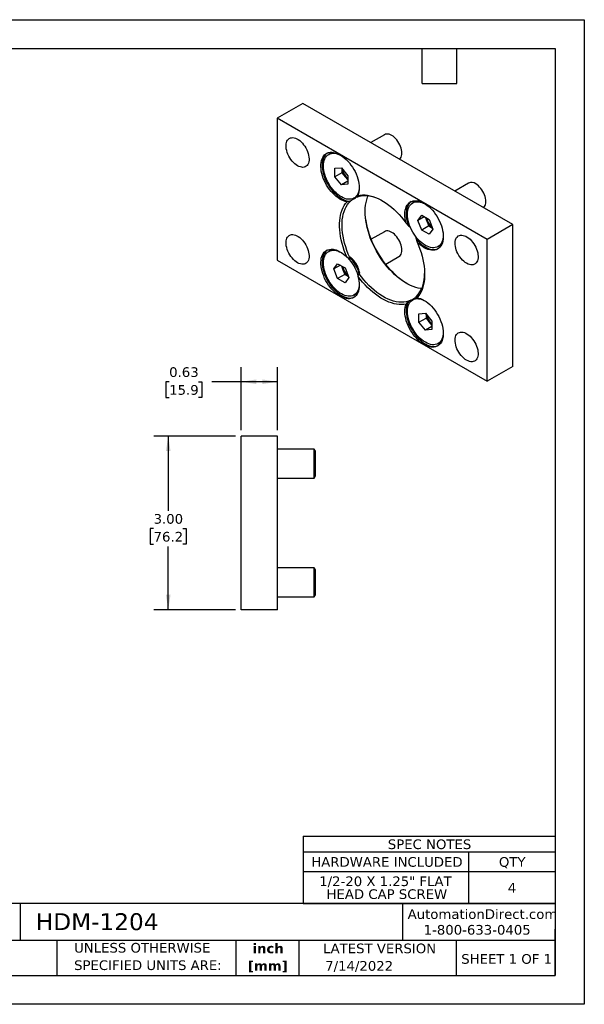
# Model space of a CAD drawing. Header units: inches. Extents: x 0 to 22, y 0 to 17.
# Tile 2 of 2: x 12.3 to 22, y 0 to 17. Entities that reach past the tile are written whole.
import ezdxf

# ---------------------------------------------------------------- set-up
doc = ezdxf.new("R2010")
doc.units = ezdxf.units.IN
doc.header["$LTSCALE"] = 2
doc.header["$MEASUREMENT"] = 0
doc.linetypes.add('SLD-Solid', pattern=[0])
doc.layers.add('DIMENSIONS', color=140, linetype='SLD-Solid', lineweight=25)
doc.layers.add('TEXT', color=140, linetype='SLD-Solid', lineweight=25)
doc.styles.add('SLDTEXTSTYLE0', font='VERDANA.TTF')
doc.styles.add('SLDTEXTSTYLE1', font='VERDANAB.TTF')
doc.dimstyles.new('SLDDIMSTYLE5', dxfattribs={"dimtxt": 0.169922, "dimasz": 0.26, "dimexe": 0, "dimexo": 0.0625, "dimgap": 0.04248, "dimtad": 0, "dimtih": 1, "dimtoh": 1, "dimrnd": 1e-09, "dimdsep": 46, "dimtxsty": 'SLDTEXTSTYLE0', "dimsah": 1, "dimcen": 0.09, "dimadec": 0, "dimazin": 2, "dimtfac": 1, "dimtofl": 0, "dimtmove": 0, "dimatfit": 3, "dimfxl": 0, "dimfrac": 2, "dimtolj": 1, "dimtzin": 12, "dimarcsym": 0})
doc.dimstyles.new('SLDDIMSTYLE6', dxfattribs={"dimtxt": 0.169922, "dimasz": 0.26, "dimexe": 0, "dimexo": 0.0625, "dimgap": 0.04248, "dimtad": 0, "dimtih": 1, "dimtoh": 1, "dimrnd": 1e-09, "dimzin": 4, "dimdsep": 46, "dimtxsty": 'SLDTEXTSTYLE0', "dimsah": 1, "dimcen": 0.09, "dimadec": 0, "dimazin": 1, "dimtfac": 1, "dimtofl": 0, "dimtmove": 0, "dimatfit": 3, "dimfxl": 0, "dimfrac": 2, "dimtolj": 1, "dimtzin": 12, "dimarcsym": 0})

# ---------------------------------------------------------------- blocks, each defined once
blk = doc.blocks.new('SW_NOTE_0')
at = {"layer": 'TEXT', "color": 0, "char_height": 0.1667, "attachment_point": 2, "style": 'SLDTEXTSTYLE1'}
for s, insert in [('inch', (0.25, 0.212)), ('[mm]', (0.244, -0.089))]:
    blk.add_mtext(s, dxfattribs=dict(at, insert=insert))
blk = doc.blocks.new('SW_NOTE_0_1')
at = {"layer": 'TEXT', "color": 0, "char_height": 0.16667, "attachment_point": 1, "style": 'SLDTEXTSTYLE0'}
for s, insert in [('UNLESS OTHERWISE ', (0, 0.212)), ('SPECIFIED UNITS ARE:', (0, -0.089))]:
    blk.add_mtext(s, dxfattribs=dict(at, insert=insert))
blk = doc.blocks.new('SW_TABLEANNOTATION_0')
at = {"layer": 'TEXT', "color": 0}
for p, q in [((0, 0), (0, -0.275)), ((0, 0), (2.853, 0)), ((2.853, 0), (4.35, 0)), ((4.35, 0), (4.35, -0.275)), ((0, -0.275), (0, -0.61)), ((0, -0.275), (2.853, -0.275)), ((2.853, -0.275), (2.853, -0.61)), ((2.853, -0.275), (4.35, -0.275)), ((4.35, -0.275), (4.35, -0.61)), ((0, -0.61), (0, -1.166)), ((0, -0.61), (2.853, -0.61)), ((2.853, -0.61), (2.853, -1.166)), ((2.853, -0.61), (4.35, -0.61)), ((4.35, -0.61), (4.35, -1.166)), ((0, -1.166), (2.853, -1.166)), ((2.853, -1.166), (4.35, -1.166))]:
    blk.add_line(p, q, dxfattribs=at)
at = {"layer": 'TEXT', "color": 0, "attachment_point": 1, "style": 'SLDTEXTSTYLE0'}
for s, insert, char_height in [('SPEC NOTES', (1.46, -0.058), 0.1667), ('HARDWARE INCLUDED', (0.139, -0.363), 0.16667), ('QTY', (3.377, -0.363), 0.1667), ('1/2-20 X 1.25" FLAT ', (0.276, -0.697), 0.16667), ('4', (3.531, -0.808), 0.167), ('HEAD CAP SCREW', (0.402, -0.919), 0.16667)]:
    blk.add_mtext(s, dxfattribs=dict(at, insert=insert, char_height=char_height))
blk = doc.blocks.new('_D_7')
at = {"layer": 'DIMENSIONS'}
for p, q in [((16.081, 9.911), (16.081, 10.999)), ((16.706, 9.911), (16.706, 10.999)), ((14.837, 10.749), (14.78, 10.749)), ((14.78, 10.749), (14.78, 10.479)), ((15.342, 10.749), (15.399, 10.749)), ((15.399, 10.749), (15.399, 10.479)), ((16.081, 10.749), (15.572, 10.749)), ((16.706, 10.749), (16.081, 10.749)), ((14.78, 10.479), (14.837, 10.479)), ((15.399, 10.479), (15.342, 10.479))]:
    blk.add_line(p, q, dxfattribs=at)
for points in [[(16.081, 10.749), (16.341, 10.709), (16.341, 10.789)], [(16.706, 10.749), (16.446, 10.789), (16.446, 10.709)]]:
    blk.add_solid(points, dxfattribs=at)
at = {"layer": 'DIMENSIONS', "char_height": 0.1667, "attachment_point": 1, "style": 'SLDTEXTSTYLE0'}
for s, insert in [('0.63', (14.837, 10.999)), ('15.9', (14.837, 10.691))]:
    blk.add_mtext(s, dxfattribs=dict(at, insert=insert))
blk = doc.blocks.new('_D_8')
at = {"layer": 'DIMENSIONS'}
for p, q in [((15.981, 9.811), (14.571, 9.811)), ((14.821, 9.811), (14.821, 8.523)), ((14.568, 8.215), (14.511, 8.215)), ((14.511, 8.215), (14.511, 7.945)), ((15.073, 8.215), (15.13, 8.215)), ((15.13, 8.215), (15.13, 7.945)), ((14.511, 7.945), (14.568, 7.945)), ((14.821, 6.811), (14.821, 7.907)), ((15.13, 7.945), (15.073, 7.945)), ((15.981, 6.811), (14.571, 6.811))]:
    blk.add_line(p, q, dxfattribs=at)
for points in [[(14.821, 9.811), (14.781, 9.551), (14.861, 9.551)], [(14.821, 6.811), (14.861, 7.071), (14.781, 7.071)]]:
    blk.add_solid(points, dxfattribs=at)
at = {"layer": 'DIMENSIONS', "char_height": 0.1667, "attachment_point": 1, "style": 'SLDTEXTSTYLE0'}
for s, insert in [('3.00', (14.568, 8.465)), ('76.2', (14.568, 8.157))]:
    blk.add_mtext(s, dxfattribs=dict(at, insert=insert))

msp = doc.modelspace()

# ---------------------------------------------------------------- linework, layer by layer
at = {"color": 7, "linetype": 'SLD-Solid'}
for p, q in [((0, 17), (22, 17)), ((22, 17), (22, 0)), ((22, 0), (0, 0))]:
    msp.add_line(p, q, dxfattribs=at)
for p, q in [((17.141, 15.555), (16.699, 15.299)), ((20.765, 13.463), (17.141, 15.555)), ((20.323, 13.207), (16.699, 15.299)), ((16.699, 15.299), (16.699, 12.85)), ((18.552, 15.014), (18.315, 14.877)), ((17.617, 14.69), (17.59, 14.674)), ((17.697, 14.434), (17.808, 14.444)), ((17.697, 14.287), (17.697, 14.434)), ((17.819, 14.357), (17.697, 14.287)), ((17.808, 14.149), (17.697, 14.287)), ((17.808, 14.444), (17.918, 14.307)), ((17.819, 14.43), (17.819, 14.357)), ((17.819, 14.357), (17.874, 14.288)), ((17.874, 14.288), (17.918, 14.233)), ((17.918, 14.307), (17.918, 14.159)), ((17.918, 14.213), (17.808, 14.149)), ((17.918, 14.159), (17.808, 14.149)), ((20.002, 14.178), (19.764, 14.04)), ((17.967, 13.868), (17.968, 13.869)), ((18.026, 13.919), (18.053, 13.935)), ((19.066, 13.853), (19.04, 13.837)), ((19.258, 13.816), (19.268, 13.81)), ((19.13, 13.534), (19.194, 13.624)), ((19.194, 13.624), (19.321, 13.551)), ((18.966, 13.442), (18.967, 13.443)), ((18.967, 13.443), (18.999, 13.416)), ((19.24, 13.597), (19.13, 13.534)), ((19.194, 13.369), (19.13, 13.534)), ((19.315, 13.439), (19.194, 13.369)), ((19.258, 13.587), (19.283, 13.522)), ((19.283, 13.522), (19.315, 13.439)), ((19.315, 13.439), (19.379, 13.403)), ((19.321, 13.551), (19.385, 13.386)), ((20.765, 13.463), (20.323, 13.207)), ((20.765, 11.013), (20.765, 13.463)), ((18.552, 13.34), (18.325, 13.209)), ((19.321, 13.295), (19.194, 13.369)), ((19.385, 13.386), (19.321, 13.295)), ((19.089, 13.259), (19.097, 13.217)), ((19.097, 13.217), (19.097, 13.217)), ((19.476, 13.082), (19.502, 13.098)), ((20.323, 10.758), (20.323, 13.207)), ((17.617, 13.016), (17.59, 13)), ((16.699, 12.85), (20.323, 10.758)), ((17.68, 12.696), (17.744, 12.787)), ((17.791, 12.76), (17.68, 12.696)), ((17.744, 12.787), (17.872, 12.714)), ((17.808, 12.75), (17.834, 12.684)), ((17.939, 12.882), (17.955, 12.891)), ((17.965, 12.898), (17.955, 12.892)), ((18.574, 12.777), (18.802, 12.909)), ((17.744, 12.532), (17.68, 12.696)), ((17.866, 12.602), (17.744, 12.532)), ((17.834, 12.684), (17.866, 12.602)), ((17.866, 12.602), (17.929, 12.566)), ((17.872, 12.714), (17.936, 12.549)), ((18.114, 12.616), (18.098, 12.607)), ((18.115, 12.615), (18.125, 12.621)), ((17.872, 12.458), (17.744, 12.532)), ((17.936, 12.549), (17.872, 12.458)), ((18.026, 12.245), (18.053, 12.261)), ((18.967, 12.138), (18.966, 12.138)), ((19.066, 12.179), (19.04, 12.164)), ((19.147, 11.923), (19.258, 11.933)), ((19.147, 11.776), (19.147, 11.923)), ((19.258, 11.933), (19.368, 11.796)), ((19.269, 11.919), (19.269, 11.846)), ((19.147, 11.776), (19.269, 11.846)), ((19.258, 11.639), (19.147, 11.776)), ((19.269, 11.846), (19.324, 11.778)), ((19.324, 11.778), (19.368, 11.723)), ((19.368, 11.796), (19.368, 11.649)), ((19.368, 11.702), (19.258, 11.639)), ((19.368, 11.649), (19.258, 11.639)), ((19.476, 11.408), (19.502, 11.424)), ((20.765, 11.013), (20.323, 10.758)), ((16.081, 6.811), (16.081, 9.811)), ((16.706, 9.811), (16.081, 9.811)), ((16.706, 6.811), (16.706, 9.811)), ((17.341, 9.585), (16.706, 9.585)), ((17.362, 9.549), (17.341, 9.585)), ((17.341, 9.086), (17.341, 9.585)), ((17.362, 9.122), (17.362, 9.549)), ((16.706, 9.086), (17.341, 9.086)), ((17.341, 9.086), (17.362, 9.122)), ((17.341, 7.535), (16.706, 7.535)), ((17.362, 7.499), (17.341, 7.535)), ((17.341, 7.286), (17.341, 7.535)), ((17.362, 7.072), (17.362, 7.499)), ((17.341, 7.036), (17.341, 7.286)), ((16.706, 7.036), (17.341, 7.036)), ((17.341, 7.036), (17.362, 7.072)), ((16.706, 6.811), (16.081, 6.811))]:
    msp.add_line(p, q)
at = {"flags": 128}
for points in [[(17.052, 14.478), (17.028, 14.494), (17.004, 14.513), (16.981, 14.535), (16.958, 14.56), (16.938, 14.586), (16.918, 14.615), (16.901, 14.645), (16.887, 14.676), (16.874, 14.708), (16.865, 14.739), (16.858, 14.771), (16.854, 14.801), (16.854, 14.829), (16.856, 14.856), (16.861, 14.881), (16.869, 14.903), (16.88, 14.922), (16.894, 14.938), (16.91, 14.95), (16.928, 14.958), (16.948, 14.963), (16.969, 14.964), (16.992, 14.961), (17.016, 14.954), (17.04, 14.944), (17.065, 14.93), (17.089, 14.912), (17.113, 14.892), (17.136, 14.868), (17.157, 14.842), (17.177, 14.814), (17.195, 14.785), (17.211, 14.754), (17.225, 14.723), (17.236, 14.691), (17.244, 14.66), (17.249, 14.629), (17.251, 14.6), (17.25, 14.572), (17.247, 14.546), (17.24, 14.523), (17.23, 14.502), (17.218, 14.485), (17.203, 14.471), (17.186, 14.46), (17.167, 14.454), (17.146, 14.451), (17.124, 14.452), (17.101, 14.457), (17.077, 14.466), (17.052, 14.478)], [(18.812, 14.59), (18.817, 14.594), (18.83, 14.608), (18.84, 14.626), (18.847, 14.647), (18.852, 14.671), (18.853, 14.697), (18.852, 14.724), (18.847, 14.753), (18.84, 14.782), (18.83, 14.812), (18.817, 14.842), (18.802, 14.87), (18.784, 14.898), (18.765, 14.924), (18.745, 14.948), (18.723, 14.969), (18.7, 14.987), (18.677, 15.002), (18.654, 15.014), (18.632, 15.021), (18.61, 15.026), (18.589, 15.026), (18.57, 15.022), (18.552, 15.014)], [(17.906, 13.858), (17.876, 13.863), (17.845, 13.873), (17.814, 13.886), (17.782, 13.903), (17.751, 13.924), (17.719, 13.947), (17.688, 13.974), (17.659, 14.004), (17.63, 14.036), (17.603, 14.071), (17.577, 14.107), (17.553, 14.145), (17.532, 14.185), (17.513, 14.225), (17.496, 14.266), (17.482, 14.307), (17.471, 14.347), (17.462, 14.387), (17.457, 14.427), (17.455, 14.465), (17.455, 14.501), (17.459, 14.535), (17.465, 14.567), (17.475, 14.597), (17.487, 14.623), (17.503, 14.647), (17.52, 14.667), (17.541, 14.683), (17.563, 14.696), (17.587, 14.705), (17.614, 14.711), (17.642, 14.712), (17.671, 14.71), (17.701, 14.703), (17.732, 14.693), (17.764, 14.679), (17.795, 14.661), (17.827, 14.64), (17.858, 14.616), (17.889, 14.589), (17.918, 14.559), (17.947, 14.526), (17.974, 14.491), (17.999, 14.454), (18.022, 14.416), (18.044, 14.377), (18.062, 14.336), (18.079, 14.295), (18.092, 14.254), (18.103, 14.214), (18.111, 14.174), (18.116, 14.135), (18.118, 14.097), (18.116, 14.061), (18.112, 14.027), (18.105, 13.996), (18.095, 13.967)], [(17.563, 14.696), (17.552, 14.688), (17.533, 14.67), (17.517, 14.648), (17.503, 14.623), (17.492, 14.595), (17.484, 14.565), (17.479, 14.532), (17.476, 14.497), (17.477, 14.46), (17.481, 14.421), (17.488, 14.382), (17.497, 14.342), (17.51, 14.301), (17.525, 14.26), (17.543, 14.22), (17.563, 14.18), (17.585, 14.141), (17.61, 14.104), (17.636, 14.068), (17.664, 14.035), (17.693, 14.004), (17.723, 13.975), (17.754, 13.95), (17.785, 13.928), (17.817, 13.909), (17.848, 13.893), (17.88, 13.881), (17.91, 13.873), (17.94, 13.869), (17.968, 13.869)], [(17.5, 14.475), (17.501, 14.509), (17.506, 14.541), (17.513, 14.57), (17.523, 14.597), (17.536, 14.621), (17.552, 14.642), (17.57, 14.66), (17.59, 14.674), (17.612, 14.685), (17.637, 14.692), (17.663, 14.695), (17.69, 14.694), (17.718, 14.689), (17.748, 14.681), (17.778, 14.668), (17.808, 14.653), (17.819, 14.646)], [(18.116, 14.131), (18.116, 14.119), (18.115, 14.085), (18.11, 14.053), (18.103, 14.023), (18.093, 13.996), (18.08, 13.972), (18.064, 13.951), (18.046, 13.933), (18.026, 13.919), (18.004, 13.909), (17.979, 13.902), (17.953, 13.899), (17.926, 13.9), (17.897, 13.904), (17.868, 13.913), (17.838, 13.925), (17.808, 13.941), (17.778, 13.96), (17.748, 13.982), (17.718, 14.008), (17.69, 14.036), (17.663, 14.067), (17.637, 14.1), (17.612, 14.134), (17.59, 14.171), (17.57, 14.208), (17.552, 14.247), (17.536, 14.286), (17.523, 14.325), (17.513, 14.364), (17.506, 14.402), (17.501, 14.439), (17.5, 14.475), (17.5, 14.475)], [(20.262, 13.753), (20.267, 13.757), (20.279, 13.772), (20.29, 13.79), (20.297, 13.811), (20.302, 13.834), (20.303, 13.86), (20.302, 13.887), (20.297, 13.916), (20.29, 13.946), (20.279, 13.975), (20.267, 14.005), (20.251, 14.034), (20.234, 14.061), (20.215, 14.087), (20.194, 14.111), (20.172, 14.132), (20.15, 14.15), (20.127, 14.165)], [(18.095, 13.967), (18.134, 13.973), (18.175, 13.976), (18.217, 13.975), (18.26, 13.97), (18.304, 13.961), (18.349, 13.948), (18.395, 13.932), (18.441, 13.912), (18.488, 13.889), (18.534, 13.862), (18.581, 13.832), (18.627, 13.798), (18.672, 13.762), (18.717, 13.722), (18.762, 13.68), (18.805, 13.635), (18.847, 13.588), (18.887, 13.538), (18.927, 13.487)], [(19.194, 12.355), (19.18, 12.357), (19.136, 12.365), (19.092, 12.377), (19.046, 12.393), (19.001, 12.413), (18.955, 12.436), (18.908, 12.463), (18.862, 12.493), (18.817, 12.526), (18.771, 12.562), (18.727, 12.602), (18.683, 12.644), (18.64, 12.689), (18.599, 12.736), (18.559, 12.786), (18.52, 12.837), (18.484, 12.891), (18.449, 12.946), (18.416, 13.002), (18.385, 13.059), (18.357, 13.118), (18.331, 13.177), (18.307, 13.236), (18.286, 13.296), (18.268, 13.355), (18.253, 13.414), (18.24, 13.473), (18.23, 13.531), (18.224, 13.587), (18.22, 13.642), (18.219, 13.696), (18.221, 13.748), (18.227, 13.798), (18.235, 13.846), (18.246, 13.891), (18.26, 13.934), (18.269, 13.957)], [(17.906, 12.897), (17.881, 12.957), (17.859, 13.017), (17.839, 13.077), (17.821, 13.137), (17.807, 13.197), (17.795, 13.255), (17.786, 13.313), (17.781, 13.37), (17.778, 13.425), (17.778, 13.479), (17.781, 13.531), (17.786, 13.581), (17.795, 13.628), (17.807, 13.674), (17.821, 13.716), (17.839, 13.756), (17.859, 13.793), (17.881, 13.827), (17.906, 13.858)], [(17.955, 12.892), (17.928, 12.954), (17.904, 13.016), (17.883, 13.078), (17.864, 13.14), (17.849, 13.201), (17.837, 13.262), (17.828, 13.321), (17.822, 13.38), (17.82, 13.437), (17.82, 13.492), (17.824, 13.545), (17.832, 13.595), (17.842, 13.644), (17.855, 13.689), (17.872, 13.732), (17.892, 13.771), (17.914, 13.807), (17.939, 13.84), (17.967, 13.868)], [(18.927, 13.487), (18.916, 13.527), (18.909, 13.567), (18.905, 13.606), (18.904, 13.643), (18.906, 13.679), (18.911, 13.712), (18.919, 13.743), (18.929, 13.771), (18.943, 13.796), (18.959, 13.818), (18.978, 13.837), (18.999, 13.852), (19.022, 13.864), (19.048, 13.871), (19.075, 13.875), (19.103, 13.875), (19.133, 13.871), (19.163, 13.863), (19.195, 13.851), (19.226, 13.835), (19.258, 13.816), (19.29, 13.794), (19.321, 13.768), (19.351, 13.74), (19.38, 13.709), (19.408, 13.675), (19.434, 13.639), (19.459, 13.602), (19.481, 13.563), (19.501, 13.523), (19.519, 13.483), (19.534, 13.442), (19.547, 13.401), (19.556, 13.36), (19.563, 13.321), (19.566, 13.282), (19.567, 13.245), (19.565, 13.21), (19.559, 13.177), (19.551, 13.146), (19.54, 13.119), (19.526, 13.094), (19.509, 13.072), (19.49, 13.054), (19.468, 13.04), (19.444, 13.029), (19.419, 13.022), (19.392, 13.019), (19.363, 13.02), (19.333, 13.025), (19.302, 13.034), (19.271, 13.046), (19.239, 13.062), (19.208, 13.082), (19.176, 13.105), (19.145, 13.131), (19.115, 13.16)], [(19.012, 13.859), (19.012, 13.859), (18.992, 13.842), (18.974, 13.822), (18.959, 13.799), (18.946, 13.772), (18.937, 13.743), (18.93, 13.711), (18.927, 13.677), (18.926, 13.641), (18.928, 13.603), (18.934, 13.564), (18.942, 13.524), (18.953, 13.483), (18.967, 13.443)], [(19.566, 13.294), (19.566, 13.282), (19.564, 13.248), (19.56, 13.216), (19.553, 13.186), (19.542, 13.159), (19.529, 13.135), (19.514, 13.114), (19.496, 13.096), (19.476, 13.082), (19.453, 13.072), (19.429, 13.065), (19.403, 13.062), (19.376, 13.063), (19.347, 13.068), (19.318, 13.076), (19.288, 13.088), (19.258, 13.104), (19.227, 13.123), (19.197, 13.145), (19.168, 13.171), (19.14, 13.199), (19.112, 13.23), (19.086, 13.263), (19.062, 13.298), (19.04, 13.334), (19.019, 13.372), (19.001, 13.41), (18.986, 13.449), (18.973, 13.488), (18.962, 13.527), (18.955, 13.565), (18.951, 13.602), (18.949, 13.638), (18.951, 13.672), (18.955, 13.704), (18.962, 13.734), (18.973, 13.761), (18.986, 13.785), (19.001, 13.806), (19.019, 13.823), (19.04, 13.837), (19.062, 13.848), (19.086, 13.855), (19.112, 13.858), (19.14, 13.857), (19.168, 13.852), (19.197, 13.844), (19.227, 13.832), (19.258, 13.816), (19.258, 13.816)], [(18.942, 12.443), (18.929, 12.45), (18.883, 12.481), (18.837, 12.514), (18.791, 12.551), (18.746, 12.59), (18.702, 12.633), (18.659, 12.677), (18.617, 12.725), (18.576, 12.774), (18.537, 12.826), (18.499, 12.88), (18.464, 12.935), (18.43, 12.991), (18.398, 13.049), (18.369, 13.108), (18.342, 13.167), (18.317, 13.227), (18.295, 13.287), (18.276, 13.347), (18.259, 13.407), (18.246, 13.466), (18.235, 13.525), (18.227, 13.582), (18.221, 13.639), (18.219, 13.694), (18.219, 13.695)], [(17.052, 12.804), (17.028, 12.82), (17.004, 12.839), (16.981, 12.861), (16.958, 12.886), (16.938, 12.913), (16.918, 12.941), (16.901, 12.971), (16.887, 13.002), (16.874, 13.034), (16.865, 13.066), (16.858, 13.097), (16.854, 13.127), (16.854, 13.155), (16.856, 13.182), (16.861, 13.207), (16.869, 13.229), (16.88, 13.248), (16.894, 13.264), (16.91, 13.276), (16.928, 13.285), (16.948, 13.289), (16.969, 13.29), (16.992, 13.287), (17.016, 13.28), (17.04, 13.27), (17.065, 13.256), (17.089, 13.238), (17.113, 13.218), (17.136, 13.194), (17.157, 13.168), (17.177, 13.141), (17.195, 13.111), (17.211, 13.08), (17.225, 13.049), (17.236, 13.017), (17.244, 12.986), (17.249, 12.955), (17.251, 12.926), (17.25, 12.898), (17.247, 12.872), (17.24, 12.849), (17.23, 12.828), (17.218, 12.811), (17.203, 12.797), (17.186, 12.787), (17.167, 12.78), (17.146, 12.777), (17.124, 12.778), (17.101, 12.783), (17.077, 12.792), (17.052, 12.804)], [(18.802, 12.909), (18.802, 12.909), (18.817, 12.92), (18.83, 12.935), (18.84, 12.953), (18.847, 12.974), (18.852, 12.997), (18.853, 13.023), (18.852, 13.05), (18.847, 13.079), (18.84, 13.108), (18.83, 13.138), (18.817, 13.168), (18.802, 13.197), (18.784, 13.224), (18.765, 13.25), (18.745, 13.274), (18.723, 13.295), (18.7, 13.313), (18.677, 13.328), (18.654, 13.34), (18.632, 13.348), (18.61, 13.352), (18.589, 13.352), (18.57, 13.348), (18.552, 13.34)], [(19.969, 12.794), (19.945, 12.81), (19.921, 12.829), (19.897, 12.851), (19.875, 12.876), (19.854, 12.903), (19.835, 12.931), (19.818, 12.961), (19.803, 12.993), (19.791, 13.024), (19.782, 13.056), (19.775, 13.087), (19.771, 13.117), (19.77, 13.146), (19.773, 13.172), (19.778, 13.197), (19.786, 13.219), (19.797, 13.238), (19.811, 13.254), (19.826, 13.266), (19.845, 13.275), (19.865, 13.279), (19.886, 13.28), (19.909, 13.277), (19.933, 13.271), (19.957, 13.26), (19.981, 13.246), (20.006, 13.228), (20.03, 13.208), (20.052, 13.184), (20.074, 13.159), (20.094, 13.131), (20.112, 13.101), (20.128, 13.07), (20.141, 13.039), (20.152, 13.007), (20.161, 12.976), (20.166, 12.945), (20.168, 12.916), (20.167, 12.888), (20.163, 12.862), (20.157, 12.839), (20.147, 12.819), (20.135, 12.801), (20.12, 12.787), (20.103, 12.777), (20.084, 12.77), (20.063, 12.767), (20.041, 12.768), (20.018, 12.773), (19.994, 12.782), (19.969, 12.794)], [(19.097, 13.217), (19.126, 13.184), (19.155, 13.155), (19.186, 13.127), (19.217, 13.103), (19.249, 13.082), (19.28, 13.065), (19.312, 13.051), (19.342, 13.041), (19.373, 13.034), (19.402, 13.032), (19.429, 13.033), (19.456, 13.038), (19.48, 13.047), (19.481, 13.048)], [(19.115, 13.16), (19.14, 13.1), (19.163, 13.04), (19.183, 12.98), (19.2, 12.92), (19.215, 12.861), (19.226, 12.802), (19.235, 12.744), (19.241, 12.688), (19.244, 12.632), (19.244, 12.579), (19.241, 12.527), (19.235, 12.477), (19.226, 12.429), (19.215, 12.384), (19.2, 12.341), (19.183, 12.301), (19.163, 12.264), (19.14, 12.23), (19.115, 12.2)], [(18.095, 12.571), (18.105, 12.53), (18.112, 12.49), (18.116, 12.452), (18.118, 12.414), (18.116, 12.379), (18.111, 12.345), (18.103, 12.314), (18.092, 12.286), (18.079, 12.261), (18.062, 12.239), (18.044, 12.22), (18.022, 12.205), (17.999, 12.194), (17.974, 12.186), (17.947, 12.182), (17.918, 12.183), (17.889, 12.187), (17.858, 12.195), (17.827, 12.206), (17.795, 12.222), (17.764, 12.241), (17.732, 12.263), (17.701, 12.289), (17.671, 12.318), (17.642, 12.349), (17.614, 12.382), (17.587, 12.418), (17.563, 12.455), (17.541, 12.494), (17.52, 12.534), (17.503, 12.575), (17.487, 12.616), (17.475, 12.657), (17.465, 12.697), (17.459, 12.737), (17.455, 12.775), (17.455, 12.812), (17.457, 12.847), (17.462, 12.88), (17.471, 12.911), (17.482, 12.939), (17.496, 12.963), (17.513, 12.985), (17.532, 13.003), (17.553, 13.017), (17.577, 13.028), (17.603, 13.035), (17.63, 13.038), (17.659, 13.037), (17.688, 13.032), (17.719, 13.024), (17.751, 13.011), (17.782, 12.995), (17.814, 12.976), (17.845, 12.953), (17.876, 12.927), (17.906, 12.897)], [(17.563, 13.022), (17.544, 13.007), (17.526, 12.987), (17.51, 12.964), (17.498, 12.937), (17.488, 12.908), (17.481, 12.877), (17.477, 12.842), (17.476, 12.806), (17.479, 12.769), (17.484, 12.73), (17.492, 12.689), (17.503, 12.649), (17.517, 12.608), (17.533, 12.567), (17.552, 12.527), (17.573, 12.487), (17.597, 12.449), (17.622, 12.413), (17.649, 12.378), (17.678, 12.346), (17.708, 12.316), (17.738, 12.289), (17.77, 12.265), (17.801, 12.244), (17.833, 12.227), (17.864, 12.213), (17.895, 12.203), (17.925, 12.197), (17.955, 12.195), (17.982, 12.196), (18.008, 12.202), (18.031, 12.211)], [(17.808, 12.267), (17.778, 12.286), (17.748, 12.308), (17.718, 12.334), (17.69, 12.362), (17.663, 12.393), (17.637, 12.426), (17.612, 12.46), (17.59, 12.497), (17.57, 12.534), (17.552, 12.573), (17.536, 12.612), (17.523, 12.651), (17.513, 12.69), (17.506, 12.728), (17.501, 12.765), (17.5, 12.801), (17.501, 12.835), (17.506, 12.867), (17.513, 12.896), (17.523, 12.923), (17.536, 12.948), (17.552, 12.969), (17.57, 12.986), (17.59, 13), (17.612, 13.011), (17.637, 13.018), (17.663, 13.021), (17.69, 13.02), (17.718, 13.015), (17.748, 13.007), (17.778, 12.995), (17.808, 12.979), (17.819, 12.972)], [(17.965, 12.898), (17.961, 12.896), (17.955, 12.891)], [(18.114, 12.616), (18.118, 12.618), (18.125, 12.621)], [(18.966, 12.138), (18.927, 12.128), (18.887, 12.123), (18.844, 12.121), (18.8, 12.124), (18.755, 12.131), (18.709, 12.142), (18.662, 12.157), (18.615, 12.176), (18.567, 12.199), (18.519, 12.226), (18.471, 12.257), (18.423, 12.291), (18.376, 12.328), (18.329, 12.369), (18.284, 12.413), (18.239, 12.46), (18.196, 12.509), (18.155, 12.561), (18.115, 12.615)], [(18.116, 12.457), (18.116, 12.445), (18.115, 12.411), (18.11, 12.379), (18.103, 12.349), (18.093, 12.322), (18.08, 12.298), (18.064, 12.277), (18.046, 12.259), (18.026, 12.245), (18.004, 12.235), (17.979, 12.228), (17.953, 12.225), (17.926, 12.226), (17.897, 12.23), (17.868, 12.239), (17.838, 12.251), (17.808, 12.267)], [(18.927, 12.091), (18.887, 12.084), (18.847, 12.082), (18.805, 12.083), (18.762, 12.088), (18.717, 12.097), (18.672, 12.109), (18.627, 12.125), (18.581, 12.145), (18.534, 12.168), (18.488, 12.195), (18.441, 12.226), (18.395, 12.259), (18.349, 12.296), (18.304, 12.335), (18.26, 12.377), (18.217, 12.422), (18.175, 12.469), (18.134, 12.519), (18.095, 12.571)], [(19.115, 12.2), (19.145, 12.194), (19.176, 12.184), (19.208, 12.171), (19.239, 12.154), (19.271, 12.134), (19.302, 12.11), (19.333, 12.083), (19.363, 12.053), (19.392, 12.021), (19.419, 11.987), (19.444, 11.95), (19.468, 11.912), (19.49, 11.873), (19.509, 11.833), (19.526, 11.792), (19.54, 11.751), (19.551, 11.71), (19.559, 11.67), (19.565, 11.631), (19.567, 11.593), (19.566, 11.556), (19.563, 11.522), (19.556, 11.49), (19.547, 11.461), (19.534, 11.434), (19.519, 11.411), (19.501, 11.391), (19.481, 11.374), (19.459, 11.361), (19.434, 11.352), (19.408, 11.347), (19.38, 11.345), (19.351, 11.348), (19.321, 11.354), (19.29, 11.364), (19.258, 11.378), (19.226, 11.396), (19.195, 11.417), (19.163, 11.441), (19.133, 11.469), (19.103, 11.499), (19.075, 11.531), (19.048, 11.566), (19.022, 11.603), (18.999, 11.641), (18.978, 11.681), (18.959, 11.721), (18.943, 11.762), (18.929, 11.803), (18.919, 11.844), (18.911, 11.884), (18.906, 11.923), (18.904, 11.96), (18.905, 11.996), (18.909, 12.03), (18.916, 12.062), (18.927, 12.091)], [(18.967, 12.138), (18.953, 12.114), (18.942, 12.086), (18.934, 12.056), (18.928, 12.023), (18.926, 11.988), (18.927, 11.951), (18.93, 11.913), (18.937, 11.873), (18.946, 11.833), (18.959, 11.792), (18.974, 11.751), (18.992, 11.711), (19.012, 11.671), (19.034, 11.632), (19.058, 11.595), (19.084, 11.559), (19.112, 11.526), (19.141, 11.495), (19.171, 11.466), (19.202, 11.44), (19.233, 11.418), (19.265, 11.399), (19.297, 11.383), (19.328, 11.371), (19.358, 11.363), (19.388, 11.359), (19.416, 11.358), (19.443, 11.361), (19.469, 11.369), (19.481, 11.374)], [(19.566, 11.62), (19.566, 11.608), (19.564, 11.574), (19.56, 11.542), (19.553, 11.512), (19.542, 11.485), (19.529, 11.461), (19.514, 11.44), (19.496, 11.423), (19.476, 11.408), (19.453, 11.398), (19.429, 11.391), (19.403, 11.388), (19.376, 11.389), (19.347, 11.394), (19.318, 11.402), (19.288, 11.414), (19.258, 11.43), (19.227, 11.449), (19.197, 11.472), (19.168, 11.497), (19.14, 11.525), (19.112, 11.556), (19.086, 11.589), (19.062, 11.624), (19.04, 11.66), (19.019, 11.698), (19.001, 11.736), (18.986, 11.775), (18.973, 11.814), (18.962, 11.853), (18.955, 11.891), (18.951, 11.928), (18.949, 11.964), (18.951, 11.998), (18.955, 12.03), (18.962, 12.06), (18.973, 12.087), (18.986, 12.111), (19.001, 12.132), (19.019, 12.149), (19.04, 12.164), (19.062, 12.174), (19.086, 12.181), (19.112, 12.184), (19.14, 12.183), (19.168, 12.178), (19.197, 12.17), (19.227, 12.158), (19.258, 12.142), (19.268, 12.136)], [(19.969, 11.12), (19.945, 11.136), (19.921, 11.155), (19.897, 11.177), (19.875, 11.202), (19.854, 11.229), (19.835, 11.257), (19.818, 11.288), (19.803, 11.319), (19.791, 11.35), (19.782, 11.382), (19.775, 11.413), (19.771, 11.443), (19.77, 11.472), (19.773, 11.498), (19.778, 11.523), (19.786, 11.545), (19.797, 11.564), (19.811, 11.58), (19.826, 11.592), (19.845, 11.601), (19.865, 11.605), (19.886, 11.606), (19.909, 11.603), (19.933, 11.597), (19.957, 11.586), (19.981, 11.572), (20.006, 11.554), (20.03, 11.534), (20.052, 11.51), (20.074, 11.485), (20.094, 11.457), (20.112, 11.427), (20.128, 11.397), (20.141, 11.365), (20.152, 11.334), (20.161, 11.302), (20.166, 11.272), (20.168, 11.242), (20.167, 11.214), (20.163, 11.189), (20.157, 11.165), (20.147, 11.145), (20.135, 11.127), (20.12, 11.113), (20.103, 11.103), (20.084, 11.096), (20.063, 11.093), (20.041, 11.094), (20.018, 11.099), (19.994, 11.108), (19.969, 11.12)]]:
    msp.add_lwpolyline(points, dxfattribs=at)
for centre, radius, start, end in [((17.693, 14.556), 0.154, 96.5743, 119.6631), ((18.059, 14.442), 0.24, 182.6393, 219.7721), ((18.08, 14.454), 0.252, 188.9683, 229.9837), ((18.04, 14.419), 0.211, 218.1821, 234.7494), ((20.054, 14.063), 0.126, 54.5328, 114.1568), ((17.976, 14.066), 0.152, 300.2226, 323.5293), ((18.222, 13.405), 0.553, 57.1452, 102.992), ((19.143, 13.719), 0.154, 96.5743, 119.6631), ((19.479, 13.6), 0.211, 185.2451, 201.8182), ((19.53, 13.617), 0.252, 190.0096, 231.0288), ((19.508, 13.604), 0.24, 200.2271, 237.362), ((19.426, 13.229), 0.152, 300.2226, 323.5293), ((17.693, 12.882), 0.154, 96.5743, 119.6631), ((17.398, 12.386), 0.726, 15.4768, 44.2835), ((17.406, 12.391), 0.747, 23.1297, 36.824), ((18.03, 12.763), 0.211, 185.2451, 201.8182), ((18.08, 12.78), 0.252, 190.0096, 231.0288), ((18.059, 12.767), 0.24, 200.2271, 237.362), ((18.692, 12.59), 0.553, 317.0173, 2.8464), ((17.976, 12.392), 0.152, 300.2226, 323.5293), ((19.143, 12.045), 0.154, 96.5743, 119.6631), ((19.508, 11.931), 0.24, 182.6393, 219.7721), ((19.53, 11.943), 0.252, 188.9683, 229.9837), ((19.49, 11.908), 0.211, 218.1821, 234.7494), ((19.426, 11.556), 0.152, 300.2226, 323.5293)]:
    msp.add_arc(centre, radius, start, end)
for points, knots in [([(17.968, 13.869), (17.984, 13.881), (17.999, 13.892), (18.027, 13.912), (18.04, 13.92), (18.062, 13.933), (18.072, 13.938), (18.087, 13.943), (18.094, 13.944), (18.098, 13.944)], [0, 0, 0, 0, 0.25, 0.25, 0.5, 0.5, 0.75, 0.75, 1, 1, 1, 1]), ([(17.95, 12.889), (17.958, 12.882), (17.978, 12.865), (18.01, 12.833), (18.041, 12.793), (18.066, 12.753), (18.086, 12.708), (18.101, 12.661), (18.106, 12.628), (18.109, 12.613)], [0, 0, 0, 0, 0.093807, 0.257134, 0.420051, 0.547557, 0.675151, 0.85388, 1, 1, 1, 1]), ([(18.125, 12.621), (18.121, 12.647), (18.114, 12.673), (18.102, 12.712), (18.097, 12.725), (18.086, 12.75), (18.079, 12.763), (18.058, 12.8), (18.041, 12.822), (18.004, 12.863), (17.985, 12.882), (17.965, 12.898)], [0, 0, 0, 0, 0.25, 0.25, 0.375, 0.375, 0.5, 0.5, 0.75, 0.75, 1, 1, 1, 1]), ([(19.097, 12.214), (19.095, 12.209), (19.091, 12.205), (19.079, 12.194), (19.07, 12.188), (19.047, 12.175), (19.034, 12.168), (19.003, 12.153), (18.985, 12.146), (18.967, 12.138)], [0, 0, 0, 0, 0.25, 0.25, 0.5, 0.5, 0.75, 0.75, 1, 1, 1, 1])]:
    msp.add_open_spline(points, degree=3, knots=knots)
for points in [[(18.098, 13.944), (18.099, 13.951), (18.098, 13.959), (18.095, 13.967)], [(17.967, 13.868), (17.948, 13.864), (17.928, 13.861), (17.906, 13.858)], [(18.966, 13.442), (18.953, 13.458), (18.94, 13.473), (18.927, 13.487)], [(19.097, 13.217), (19.104, 13.197), (19.11, 13.178), (19.115, 13.16)], [(17.939, 12.882), (17.928, 12.888), (17.917, 12.893), (17.906, 12.897)], [(17.955, 12.892), (17.949, 12.889), (17.944, 12.885), (17.939, 12.882)], [(18.098, 12.607), (18.098, 12.595), (18.097, 12.583), (18.095, 12.571)], [(18.098, 12.607), (18.104, 12.609), (18.109, 12.612), (18.115, 12.615)], [(18.966, 12.138), (18.953, 12.123), (18.94, 12.108), (18.927, 12.091)], [(19.097, 12.213), (19.104, 12.211), (19.11, 12.206), (19.115, 12.2)]]:
    msp.add_open_spline(points, degree=3)
at = {"layer": 'TEXT'}
for p, q in [((0.5, 16.5), (21.5, 16.5)), ((19.2, 15.9), (19.2, 16.5)), ((19.8, 15.9), (19.8, 16.5)), ((21.5, 16.5), (21.5, 0.5)), ((19.2, 15.9), (19.8, 15.9)), ((21.5, 1.742), (0.5, 1.742)), ((12.264, 1.742), (12.264, 1.1)), ((18.864, 1.742), (18.864, 1.1)), ((21.5, 0.5), (21.5, 1.3)), ((21.5, 1.1), (0.5, 1.1)), ((12.896, 1.1), (12.896, 0.5)), ((15.986, 1.1), (15.986, 0.5)), ((17.072, 1.1), (17.072, 0.5)), ((19.791, 1.1), (19.791, 0.5)), ((0.5, 0.5), (21.5, 0.5))]:
    msp.add_line(p, q, dxfattribs=at)

# ---------------------------------------------------------------- block references
for name, p in [('SW_TABLEANNOTATION_0', (17.15, 2.905)), ('SW_NOTE_0_1', (13.197, 0.848)), ('SW_NOTE_0', (16.295, 0.837))]:
    msp.add_blockref(name, p, dxfattribs=at)

# ---------------------------------------------------------------- texts
at = {"layer": 'TEXT', "style": 'SLDTEXTSTYLE0'}
for s, insert, char_height, attachment_point in [('HDM-1204', (12.536, 1.573), 0.2917, 1), ('AutomationDirect.com', (18.952, 1.641), 0.16667, 1), ('1-800-633-0405', (19.228, 1.37), 0.16667, 1), ('LATEST VERSION', (18.469, 1.049), 0.16667, 2), ('SHEET 1 OF 1', (19.877, 0.867), 0.16667, 1), ('7/14/2022', (17.529, 0.747), 0.1667, 1)]:
    msp.add_mtext(s, dxfattribs=dict(at, insert=insert, char_height=char_height, attachment_point=attachment_point))

# ---------------------------------------------------------------- dimensions: what is measured, and where the dimension line sits
at = {"layer": 'DIMENSIONS'}
dim = msp.add_linear_dim(base=(16.080697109, 10.749359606), p1=(16.705697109, 9.810702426), p2=(16.080697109, 9.810702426), dimstyle='SLDDIMSTYLE5', dxfattribs=at)
dim.commit()
dim.dimension.update_dxf_attribs({"geometry": '_D_7', "text_midpoint": (15.089286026, 10.749359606), "dimtype": 160})
dim = msp.add_linear_dim(base=(14.821, 9.811), p1=(16.081, 6.811), p2=(16.081, 9.811), angle=90, dimstyle='SLDDIMSTYLE6', dxfattribs=at)
dim.commit()
dim.dimension.update_dxf_attribs({"geometry": '_D_8', "text_midpoint": (14.821, 8.215), "dimtype": 160})

doc.saveas('drawing.dxf')
